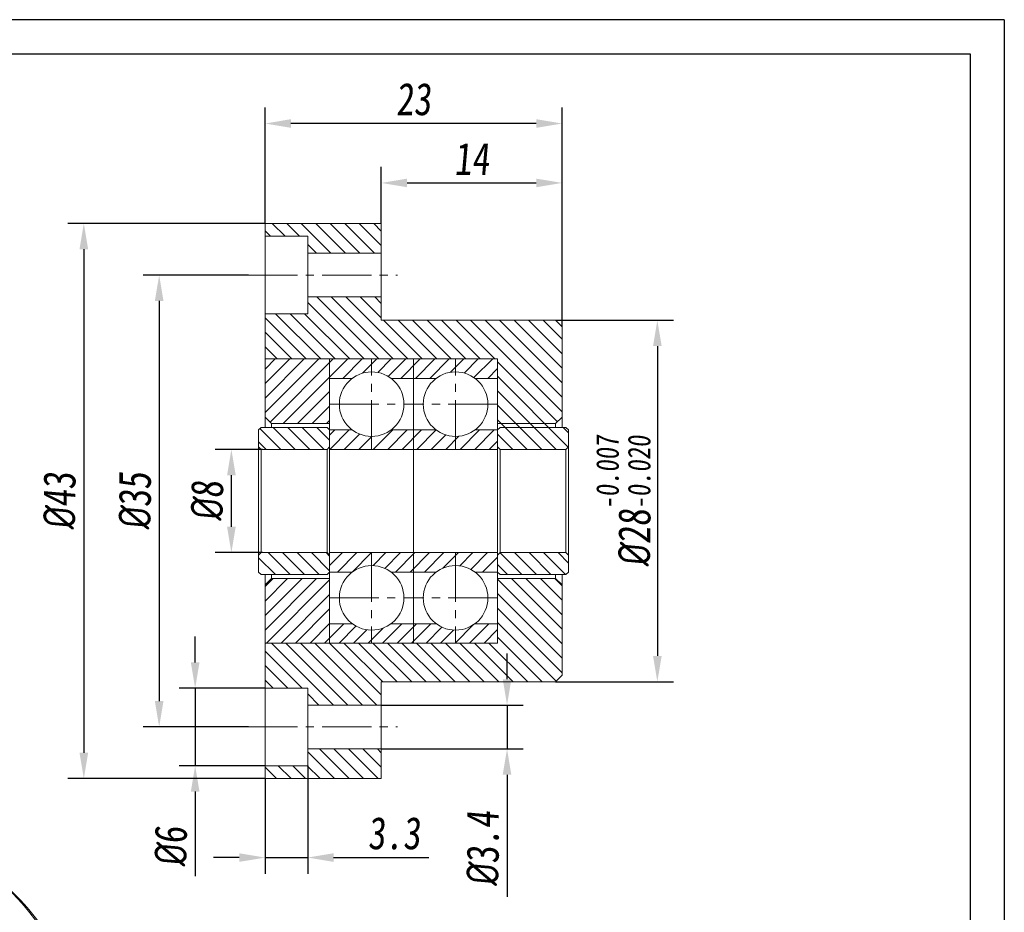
# Model space of a CAD drawing. Header units: millimetres. Extents: x 1066 to 1215, y 183 to 288.
# Tile 3 of 3: x 1139 to 1215, y 219 to 288. Entities that reach past the tile are written whole.
import ezdxf

# ---------------------------------------------------------------- set-up
doc = ezdxf.new("R2010")
doc.units = ezdxf.units.MM
doc.linetypes.add('CENTER2', pattern=[28.575, 19.05, -3.175, 3.175, -3.175])
doc.layers.get('0').update_dxf_attribs({"lineweight": 20})
for name, color, linetype, lineweight in [('中心线', 5, 'CENTER2', 13), ('外框', 7, 'Continuous', 25), ('标注', 1, 'Continuous', 13)]:
    doc.layers.add(name, color=color, linetype=linetype, lineweight=lineweight)
doc.styles.get("Standard").update_dxf_attribs({"font": 'SimSun.ttf', "width": 0.8, "oblique": 5})
doc.dimstyles.new('ISO-25', dxfattribs={"dimtxt": 2.5, "dimasz": 2, "dimexe": 1.25, "dimexo": 0, "dimtad": 1, "dimzin": 9, "dimdsep": 46, "dimtxsty": 'Standard', "dimcen": 2.5, "dimadec": 0, "dimazin": 2, "dimtfac": 1, "dimtix": 1, "dimtmove": 0, "dimatfit": 0, "dimfxl": 0, "dimarcsym": 0})

# ---------------------------------------------------------------- blocks, each defined once
blk = doc.blocks.new('Y')
at = {"lineweight": 30}
for points in [[(-3857.44, 2213.99), (-4154.44, 2213.99), (-4154.44, 2003.97)], [(-4136.76, 2009.27), (-4136.76, 2208.69), (-3862.74, 2208.69)]]:
    blk.add_lwpolyline(points, dxfattribs=at)
blk = doc.blocks.new('W')
at = {"lineweight": 30}
for p, q in [((-3857.44, 2213.99), (-3857.44, 2003.97)), ((-3857.44, 2213.99), (-3857.44, 2003.97)), ((-3862.74, 2208.69), (-3862.74, 2009.27))]:
    blk.add_line(p, q, dxfattribs=at)
blk.add_blockref('Y', (0, 0))
blk = doc.blocks.new('*D8')
at = {"layer": 'Defpoints', "color": 0, "transparency": 16777216}
for p in [(1156.291, 267.97), (1149.387, 232.97), (1156.291, 232.97)]:
    blk.add_point(p, dxfattribs=at)
at = {"layer": '标注', "color": 0, "lineweight": -2, "transparency": 16777216}
for p, q in [((1156.291, 267.97), (1148.137, 267.97)), ((1149.387, 265.97), (1149.387, 234.97)), ((1156.291, 232.97), (1148.137, 232.97))]:
    blk.add_line(p, q, dxfattribs=at)
at = {"layer": '标注', "color": 0, "transparency": 16777216}
for points in [[(1149.053, 265.97), (1149.72, 265.97), (1149.387, 267.97)], [(1149.053, 234.97), (1149.72, 234.97), (1149.387, 232.97)]]:
    blk.add_solid(points, dxfattribs=at)
at = {"layer": '标注', "color": 0, "transparency": 16777216, "insert": (1147.512, 250.47), "char_height": 2.5, "attachment_point": 5, "rotation": 90}
blk.add_mtext('{\\fISOCPEUR|b0|i0|c0|p34;%%C}35', dxfattribs=at)
blk = doc.blocks.new('*D9')
at = {"layer": 'Defpoints', "color": 0, "transparency": 16777216}
for p in [(1157.586, 271.97), (1143.551, 228.97), (1157.586, 228.97)]:
    blk.add_point(p, dxfattribs=at)
at = {"layer": '标注', "color": 0, "lineweight": -2, "transparency": 16777216}
for p, q in [((1157.586, 271.97), (1142.301, 271.97)), ((1143.551, 269.97), (1143.551, 230.97)), ((1157.586, 228.97), (1142.301, 228.97))]:
    blk.add_line(p, q, dxfattribs=at)
at = {"layer": '标注', "color": 0, "transparency": 16777216}
for points in [[(1143.218, 269.97), (1143.885, 269.97), (1143.551, 271.97)], [(1143.218, 230.97), (1143.885, 230.97), (1143.551, 228.97)]]:
    blk.add_solid(points, dxfattribs=at)
at = {"layer": '标注', "color": 0, "transparency": 16777216, "insert": (1141.676, 250.47), "char_height": 2.5, "attachment_point": 5, "rotation": 90}
blk.add_mtext('{\\fISOCPEUR|b0|i0|c0|p34;%%C}43', dxfattribs=at)
blk = doc.blocks.new('*D10')
at = {"layer": 'Defpoints', "color": 0, "transparency": 16777216}
for p in [(1180.086, 264.47), (1180.086, 236.47), (1187.96, 236.47)]:
    blk.add_point(p, dxfattribs=at)
at = {"layer": '标注', "color": 0, "lineweight": -2, "transparency": 16777216}
for p, q in [((1180.086, 264.47), (1189.21, 264.47)), ((1187.96, 262.47), (1187.96, 238.47)), ((1180.086, 236.47), (1189.21, 236.47))]:
    blk.add_line(p, q, dxfattribs=at)
at = {"layer": '标注', "color": 0, "transparency": 16777216}
for points in [[(1187.627, 262.47), (1188.294, 262.47), (1187.96, 264.47)], [(1187.627, 238.47), (1188.294, 238.47), (1187.96, 236.47)]]:
    blk.add_solid(points, dxfattribs=at)
at = {"layer": '标注', "color": 0, "transparency": 16777216, "insert": (1185.342, 250.47), "char_height": 2.5, "attachment_point": 5, "rotation": 90}
blk.add_mtext('{\\fISOCPEUR|b0|i0|c0|p34;%%C}28{\\H0.7x;\\S-0.007^ -0.020;}', dxfattribs=at)
blk = doc.blocks.new('*D11')
at = {"layer": 'Defpoints', "color": 0, "transparency": 16777216}
for p in [(1166.586, 234.67), (1176.322, 234.67), (1166.586, 231.27)]:
    blk.add_point(p, dxfattribs=at)
at = {"layer": '标注', "color": 0, "lineweight": -2, "transparency": 16777216}
for p, q in [((1176.322, 236.67), (1176.322, 238.67)), ((1166.586, 234.67), (1177.572, 234.67)), ((1176.322, 234.67), (1176.322, 231.27)), ((1166.586, 231.27), (1177.572, 231.27)), ((1176.322, 229.27), (1176.322, 219.822))]:
    blk.add_line(p, q, dxfattribs=at)
at = {"layer": '标注', "color": 0, "transparency": 16777216}
for points in [[(1175.988, 236.67), (1176.655, 236.67), (1176.322, 234.67)], [(1175.988, 229.27), (1176.655, 229.27), (1176.322, 231.27)]]:
    blk.add_solid(points, dxfattribs=at)
at = {"layer": '标注', "color": 0, "transparency": 16777216, "insert": (1174.447, 223.546), "char_height": 2.5, "attachment_point": 5, "rotation": 90}
blk.add_mtext('{\\fISOCPEUR|b0|i0|c0|p34;%%C}3.4', dxfattribs=at)
blk = doc.blocks.new('*D12')
at = {"layer": 'Defpoints', "color": 0, "transparency": 16777216}
for p in [(1160.886, 229.97), (1157.586, 228.97), (1160.886, 222.856)]:
    blk.add_point(p, dxfattribs=at)
at = {"layer": '标注', "color": 0, "lineweight": -2, "transparency": 16777216}
for p, q in [((1160.886, 229.97), (1160.886, 221.606)), ((1157.586, 228.97), (1157.586, 221.606)), ((1155.586, 222.856), (1153.586, 222.856)), ((1157.586, 222.856), (1160.886, 222.856)), ((1162.886, 222.856), (1170.271, 222.856))]:
    blk.add_line(p, q, dxfattribs=at)
at = {"layer": '标注', "color": 0, "transparency": 16777216}
for points in [[(1155.586, 223.19), (1155.586, 222.523), (1157.586, 222.856)], [(1162.886, 223.19), (1162.886, 222.523), (1160.886, 222.856)]]:
    blk.add_solid(points, dxfattribs=at)
at = {"layer": '标注', "color": 0, "transparency": 16777216, "insert": (1167.578, 224.731), "char_height": 2.5, "attachment_point": 5}
blk.add_mtext('3.3', dxfattribs=at)
blk = doc.blocks.new('*D13')
at = {"layer": 'Defpoints', "color": 0, "transparency": 16777216}
for p in [(1157.586, 235.97), (1152.172, 229.97), (1157.586, 229.97)]:
    blk.add_point(p, dxfattribs=at)
at = {"layer": '标注', "color": 0, "lineweight": -2, "transparency": 16777216}
for p, q in [((1152.172, 237.97), (1152.172, 239.97)), ((1157.586, 235.97), (1150.922, 235.97)), ((1152.172, 235.97), (1152.172, 229.97)), ((1157.586, 229.97), (1150.922, 229.97)), ((1152.172, 227.97), (1152.172, 221.422))]:
    blk.add_line(p, q, dxfattribs=at)
at = {"layer": '标注', "color": 0, "transparency": 16777216}
for points in [[(1151.838, 237.97), (1152.505, 237.97), (1152.172, 235.97)], [(1151.838, 227.97), (1152.505, 227.97), (1152.172, 229.97)]]:
    blk.add_solid(points, dxfattribs=at)
at = {"layer": '标注', "color": 0, "transparency": 16777216, "insert": (1150.297, 223.696), "char_height": 2.5, "attachment_point": 5, "rotation": 90}
blk.add_mtext('{\\fISOCPEUR|b0|i0|c0|p34;%%C}6', dxfattribs=at)
blk = doc.blocks.new('*D14')
at = {"layer": 'Defpoints', "color": 0, "transparency": 16777216}
for p in [(1157.586, 279.704), (1157.586, 271.97), (1180.586, 263.97)]:
    blk.add_point(p, dxfattribs=at)
at = {"layer": '标注', "color": 0, "lineweight": -2, "transparency": 16777216}
for p, q in [((1157.586, 271.97), (1157.586, 280.954)), ((1180.586, 263.97), (1180.586, 280.954)), ((1178.586, 279.704), (1159.586, 279.704))]:
    blk.add_line(p, q, dxfattribs=at)
at = {"layer": '标注', "color": 0, "transparency": 16777216}
for points in [[(1159.586, 280.038), (1159.586, 279.371), (1157.586, 279.704)], [(1178.586, 280.038), (1178.586, 279.371), (1180.586, 279.704)]]:
    blk.add_solid(points, dxfattribs=at)
at = {"layer": '标注', "color": 0, "transparency": 16777216, "insert": (1169.086, 281.579), "char_height": 2.5, "attachment_point": 5}
blk.add_mtext('23', dxfattribs=at)
blk = doc.blocks.new('*D15')
at = {"layer": 'Defpoints', "color": 0, "transparency": 16777216}
for p in [(1180.586, 275.103), (1166.586, 271.97), (1180.586, 263.97)]:
    blk.add_point(p, dxfattribs=at)
at = {"layer": '标注', "color": 0, "lineweight": -2, "transparency": 16777216}
for p, q in [((1166.586, 271.97), (1166.586, 276.353)), ((1180.586, 263.97), (1180.586, 276.353)), ((1168.586, 275.103), (1178.586, 275.103))]:
    blk.add_line(p, q, dxfattribs=at)
at = {"layer": '标注', "color": 0, "transparency": 16777216}
for points in [[(1168.586, 275.436), (1168.586, 274.769), (1166.586, 275.103)], [(1178.586, 275.436), (1178.586, 274.769), (1180.586, 275.103)]]:
    blk.add_solid(points, dxfattribs=at)
at = {"layer": '标注', "color": 0, "transparency": 16777216, "insert": (1173.586, 276.978), "char_height": 2.5, "attachment_point": 5}
blk.add_mtext('14', dxfattribs=at)
blk = doc.blocks.new('U8II')
at = {"color": 7, "linetype": 'Continuous', "lineweight": 15}
for p, q in [((1023.58, 222.112), (1017.216, 218.439)), ((1024.582, 222.592), (1018.219, 218.918)), ((1024.582, 222.592), (1044.076, 211.339)), ((1036.876, 221.128), (1031.997, 218.312)), ((1044.23, 220.23), (1043.877, 220.434)), ((1018.219, 218.918), (1037.712, 207.665)), ((1016.298, 195.299), (1016.298, 217.809)), ((1044.076, 211.339), (1037.712, 207.665)), ((1045.997, 208.012), (1039.633, 204.338)), ((1045.997, 208.012), (1045.997, 185.502)), ((1026.406, 205.5), (1024.903, 204.633)), ((1039.633, 204.338), (1039.633, 181.828)), ((1053.775, 203.288), (1053.775, 203.696)), ((1023.723, 202.023), (1023.723, 201.86)), ((1045.997, 194.062), (1050.875, 196.878)), ((1030.603, 194.76), (1032.105, 195.627)), ((1027.611, 195.124), (1027.753, 195.042)), ((1037.712, 180.719), (1018.219, 191.972)), ((1045.997, 185.502), (1039.633, 181.828)), ((1038.714, 181.198), (1045.078, 184.872))]:
    blk.add_line(p, q, dxfattribs=at)
at = {"color": 7, "linetype": 'Continuous', "lineweight": 15, "flags": 128}
for points in [[(1050.875, 196.878), (1050.987, 196.945), (1051.413, 197.241), (1051.809, 197.586), (1052.172, 197.977), (1052.501, 198.414), (1052.794, 198.894), (1053.051, 199.416), (1053.27, 199.977), (1053.451, 200.576), (1053.592, 201.208), (1053.693, 201.873), (1053.754, 202.568), (1053.775, 203.288), (1053.754, 204.032), (1053.693, 204.797), (1053.592, 205.579), (1053.451, 206.375), (1053.27, 207.182), (1053.051, 207.996), (1052.794, 208.814), (1052.501, 209.633), (1052.172, 210.45), (1051.809, 211.261), (1051.413, 212.062), (1050.987, 212.851), (1050.531, 213.624), (1050.047, 214.378), (1049.539, 215.109), (1049.007, 215.816), (1048.454, 216.495), (1047.882, 217.143), (1047.294, 217.758), (1046.692, 218.336), (1046.078, 218.876), (1045.455, 219.376), (1044.826, 219.833), (1044.192, 220.246), (1043.558, 220.612), (1042.925, 220.931), (1042.295, 221.2), (1041.672, 221.42), (1041.059, 221.588), (1040.456, 221.705), (1039.868, 221.77), (1039.296, 221.782), (1038.743, 221.741), (1038.212, 221.649), (1037.703, 221.504), (1037.22, 221.308), (1036.876, 221.128)], [(1021.337, 213.749), (1021.316, 214.102), (1021.254, 214.472), (1021.153, 214.852), (1021.014, 215.234), (1020.84, 215.61), (1020.635, 215.975), (1020.402, 216.32), (1020.145, 216.639), (1019.871, 216.925), (1019.584, 217.174), (1019.289, 217.379), (1018.994, 217.538), (1018.702, 217.647), (1018.421, 217.704), (1018.155, 217.708), (1017.909, 217.658), (1017.689, 217.557), (1017.499, 217.405), (1017.342, 217.205), (1017.222, 216.963), (1017.14, 216.681), (1017.099, 216.367), (1017.099, 216.025), (1017.14, 215.663), (1017.222, 215.287), (1017.342, 214.905), (1017.499, 214.525), (1017.689, 214.153), (1017.909, 213.798), (1018.155, 213.465), (1018.421, 213.161), (1018.702, 212.893), (1018.994, 212.666), (1019.289, 212.483), (1019.584, 212.349), (1019.871, 212.266), (1020.145, 212.235), (1020.402, 212.258), (1020.635, 212.334), (1020.84, 212.461), (1021.014, 212.637), (1021.153, 212.859), (1021.254, 213.122), (1021.316, 213.42), (1021.337, 213.749)], [(1035.743, 195.328), (1035.723, 195.988), (1035.662, 196.668), (1035.562, 197.364), (1035.421, 198.073), (1035.242, 198.791), (1035.025, 199.515), (1034.771, 200.24), (1034.481, 200.963), (1034.157, 201.68), (1033.802, 202.387), (1033.415, 203.081), (1033.001, 203.757), (1032.56, 204.414), (1032.095, 205.046), (1031.609, 205.651), (1031.103, 206.226), (1030.582, 206.767), (1030.046, 207.272), (1029.5, 207.738), (1028.946, 208.163), (1028.386, 208.544), (1027.825, 208.88), (1027.264, 209.169), (1026.707, 209.409), (1026.156, 209.599), (1025.615, 209.737), (1025.086, 209.825), (1024.572, 209.86), (1024.076, 209.842), (1023.6, 209.773), (1023.147, 209.651), (1022.719, 209.478), (1022.318, 209.255), (1021.947, 208.983), (1021.607, 208.663), (1021.301, 208.297), (1021.029, 207.886), (1020.793, 207.434), (1020.594, 206.942), (1020.434, 206.412), (1020.314, 205.849), (1020.233, 205.254), (1020.192, 204.63), (1020.192, 203.982), (1020.233, 203.311), (1020.314, 202.623), (1020.434, 201.92), (1020.594, 201.206), (1020.793, 200.485), (1021.029, 199.76), (1021.301, 199.035), (1021.607, 198.315), (1021.947, 197.603), (1022.318, 196.902), (1022.719, 196.216), (1023.147, 195.549), (1023.6, 194.904), (1024.076, 194.285), (1024.572, 193.695), (1025.086, 193.137), (1025.615, 192.613), (1026.156, 192.127), (1026.707, 191.681), (1027.264, 191.278), (1027.825, 190.919), (1028.386, 190.607), (1028.946, 190.342), (1029.5, 190.127), (1030.046, 189.963), (1030.582, 189.85), (1031.103, 189.788), (1031.609, 189.78), (1032.095, 189.823), (1032.56, 189.919), (1033.001, 190.066), (1033.415, 190.264), (1033.802, 190.512), (1034.157, 190.808), (1034.481, 191.152), (1034.771, 191.54), (1035.025, 191.972), (1035.242, 192.445), (1035.421, 192.956), (1035.562, 193.502), (1035.662, 194.082), (1035.723, 194.692), (1035.743, 195.328)], [(1035.743, 195.328), (1035.723, 195.988), (1035.662, 196.668), (1035.562, 197.364), (1035.421, 198.073), (1035.242, 198.791), (1035.025, 199.515), (1034.771, 200.24), (1034.481, 200.963), (1034.157, 201.68), (1033.802, 202.387), (1033.415, 203.081), (1033.001, 203.757), (1032.56, 204.414), (1032.095, 205.046), (1031.609, 205.651), (1031.103, 206.226), (1030.582, 206.767), (1030.046, 207.272), (1029.5, 207.738), (1028.946, 208.163), (1028.386, 208.544), (1027.825, 208.88), (1027.264, 209.169), (1026.707, 209.409), (1026.156, 209.599), (1025.615, 209.737), (1025.086, 209.825), (1024.572, 209.86), (1024.076, 209.842), (1023.6, 209.773), (1023.147, 209.651), (1022.719, 209.478), (1022.318, 209.255), (1021.947, 208.983), (1021.607, 208.663), (1021.301, 208.297), (1021.029, 207.886), (1020.793, 207.434), (1020.594, 206.942), (1020.434, 206.412), (1020.314, 205.849), (1020.233, 205.254), (1020.192, 204.63), (1020.192, 203.982), (1020.233, 203.311), (1020.314, 202.623), (1020.434, 201.92), (1020.594, 201.206), (1020.793, 200.485), (1021.029, 199.76), (1021.301, 199.035), (1021.607, 198.315), (1021.947, 197.603), (1022.318, 196.902), (1022.719, 196.216), (1023.147, 195.549), (1023.6, 194.904), (1024.076, 194.285), (1024.572, 193.695), (1025.086, 193.137), (1025.615, 192.613), (1026.156, 192.127), (1026.707, 191.681), (1027.264, 191.278), (1027.825, 190.919), (1028.386, 190.607), (1028.946, 190.342), (1029.5, 190.127), (1030.046, 189.963), (1030.582, 189.85), (1031.103, 189.788), (1031.609, 189.78), (1032.095, 189.823), (1032.56, 189.919), (1033.001, 190.066), (1033.415, 190.264), (1033.802, 190.512), (1034.157, 190.808), (1034.481, 191.152), (1034.771, 191.54), (1035.025, 191.972), (1035.242, 192.445), (1035.421, 192.956), (1035.562, 193.502), (1035.662, 194.082), (1035.723, 194.692), (1035.743, 195.328)], [(1038.837, 203.647), (1038.816, 204), (1038.754, 204.369), (1038.653, 204.749), (1038.514, 205.131), (1038.34, 205.508), (1038.135, 205.872), (1037.902, 206.217), (1037.645, 206.536), (1037.371, 206.823), (1037.084, 207.071), (1036.789, 207.277), (1036.494, 207.436), (1036.202, 207.545), (1035.921, 207.601), (1035.655, 207.605), (1035.409, 207.556), (1035.189, 207.454), (1034.999, 207.302), (1034.842, 207.103), (1034.722, 206.86), (1034.64, 206.579), (1034.599, 206.264), (1034.599, 205.922), (1034.64, 205.56), (1034.722, 205.184), (1034.842, 204.803), (1034.999, 204.422), (1035.189, 204.051), (1035.409, 203.695), (1035.655, 203.362), (1035.921, 203.059), (1036.202, 202.791), (1036.494, 202.563), (1036.789, 202.381), (1037.084, 202.246), (1037.371, 202.163), (1037.645, 202.133), (1037.902, 202.156), (1038.135, 202.232), (1038.34, 202.359), (1038.514, 202.535), (1038.653, 202.756), (1038.754, 203.019), (1038.816, 203.318), (1038.837, 203.647)], [(1032.561, 197.165), (1032.541, 196.68), (1032.481, 196.222), (1032.381, 195.796), (1032.242, 195.405), (1032.065, 195.053), (1031.853, 194.743), (1031.606, 194.477), (1031.328, 194.259), (1031.019, 194.089), (1030.684, 193.97), (1030.325, 193.902), (1029.946, 193.886), (1029.549, 193.922), (1029.138, 194.01), (1028.716, 194.149), (1028.288, 194.338), (1027.858, 194.575), (1027.428, 194.858), (1027.003, 195.184), (1026.586, 195.552), (1026.182, 195.957), (1025.793, 196.396), (1025.423, 196.865), (1025.076, 197.359), (1024.754, 197.876), (1024.46, 198.409), (1024.197, 198.955), (1023.967, 199.509), (1023.772, 200.065), (1023.614, 200.619), (1023.495, 201.166), (1023.415, 201.702), (1023.374, 202.22), (1023.374, 202.718), (1023.415, 203.19), (1023.495, 203.632), (1023.614, 204.041), (1023.772, 204.413), (1023.967, 204.744), (1024.197, 205.033), (1024.46, 205.275), (1024.754, 205.469), (1025.076, 205.614), (1025.423, 205.708), (1025.793, 205.75), (1026.182, 205.74), (1026.586, 205.678), (1027.003, 205.564), (1027.428, 205.4), (1027.858, 205.187), (1028.288, 204.926), (1028.716, 204.621), (1029.138, 204.274), (1029.549, 203.887), (1029.946, 203.465), (1030.325, 203.011), (1030.684, 202.528), (1031.019, 202.022), (1031.328, 201.496), (1031.606, 200.956), (1031.853, 200.406), (1032.065, 199.85), (1032.242, 199.294), (1032.381, 198.743), (1032.481, 198.201), (1032.541, 197.674), (1032.561, 197.165)], [(1023.723, 202.023), (1023.743, 202.475), (1023.803, 202.899), (1023.902, 203.291), (1024.039, 203.648), (1024.213, 203.965), (1024.423, 204.24), (1024.666, 204.47), (1024.939, 204.653), (1025.24, 204.786), (1025.566, 204.868), (1025.914, 204.899), (1026.281, 204.879), (1026.662, 204.807), (1027.053, 204.684), (1027.452, 204.511), (1027.854, 204.291), (1028.254, 204.025), (1028.65, 203.716), (1029.037, 203.367), (1029.411, 202.982), (1029.768, 202.563), (1030.106, 202.117), (1030.42, 201.646), (1030.708, 201.156), (1030.966, 200.652), (1031.192, 200.138), (1031.385, 199.619), (1031.541, 199.102), (1031.659, 198.59), (1031.739, 198.089), (1031.779, 197.604), (1031.779, 197.14), (1031.739, 196.702), (1031.659, 196.293), (1031.541, 195.918), (1031.385, 195.58), (1031.192, 195.284), (1030.966, 195.031), (1030.708, 194.825), (1030.42, 194.667), (1030.106, 194.559), (1029.768, 194.502), (1029.411, 194.497), (1029.037, 194.543), (1028.65, 194.641), (1028.254, 194.789), (1027.854, 194.985), (1027.753, 195.042)], [(1023.723, 201.86), (1023.743, 201.386), (1023.805, 200.893), (1023.907, 200.387), (1024.048, 199.873), (1024.227, 199.356), (1024.442, 198.842), (1024.691, 198.336), (1024.97, 197.844), (1025.277, 197.37), (1025.61, 196.92), (1025.963, 196.499), (1026.334, 196.11), (1026.718, 195.759), (1027.112, 195.449), (1027.512, 195.183), (1027.912, 194.964), (1028.309, 194.794), (1028.699, 194.675), (1029.077, 194.609), (1029.44, 194.595), (1029.783, 194.635), (1030.103, 194.728), (1030.397, 194.872), (1030.661, 195.067), (1030.893, 195.31), (1031.09, 195.598), (1031.251, 195.929), (1031.373, 196.3), (1031.455, 196.705), (1031.496, 197.141), (1031.496, 197.603), (1031.455, 198.087), (1031.373, 198.587), (1031.251, 199.098), (1031.09, 199.614), (1030.893, 200.13), (1030.661, 200.641), (1030.397, 201.141), (1030.103, 201.625), (1029.783, 202.087), (1029.44, 202.523), (1029.077, 202.929), (1028.699, 203.299), (1028.309, 203.63), (1027.912, 203.919), (1027.512, 204.162), (1027.112, 204.357), (1026.718, 204.501), (1026.334, 204.594), (1025.963, 204.634), (1025.61, 204.62), (1025.277, 204.554), (1024.97, 204.435), (1024.691, 204.266), (1024.442, 204.046), (1024.227, 203.78), (1024.048, 203.47), (1023.907, 203.119), (1023.805, 202.731), (1023.743, 202.309), (1023.723, 201.86)], [(1024.642, 201.329), (1024.662, 201.715), (1024.722, 202.074), (1024.821, 202.398), (1024.958, 202.686), (1025.13, 202.931), (1025.337, 203.132), (1025.574, 203.285), (1025.838, 203.389), (1026.127, 203.442), (1026.435, 203.443), (1026.76, 203.392), (1027.096, 203.29), (1027.439, 203.138), (1027.784, 202.938), (1028.127, 202.694), (1028.464, 202.408), (1028.788, 202.084), (1029.097, 201.727), (1029.385, 201.342), (1029.65, 200.932), (1029.887, 200.506), (1030.093, 200.067), (1030.266, 199.621), (1030.402, 199.176), (1030.502, 198.737), (1030.562, 198.31), (1030.582, 197.9), (1030.562, 197.513), (1030.502, 197.155), (1030.402, 196.83), (1030.266, 196.543), (1030.093, 196.298), (1029.887, 196.097), (1029.65, 195.943), (1029.385, 195.84), (1029.097, 195.787), (1028.788, 195.786), (1028.464, 195.837), (1028.127, 195.939), (1027.784, 196.091), (1027.439, 196.29), (1027.096, 196.535), (1026.76, 196.821), (1026.435, 197.145), (1026.127, 197.502), (1025.838, 197.887), (1025.574, 198.296), (1025.337, 198.723), (1025.13, 199.162), (1024.958, 199.607), (1024.821, 200.053), (1024.722, 200.492), (1024.662, 200.919), (1024.642, 201.329)], [(1024.925, 201.329), (1024.945, 200.923), (1025.007, 200.5), (1025.109, 200.065), (1025.249, 199.624), (1025.425, 199.184), (1025.636, 198.752), (1025.878, 198.334), (1026.146, 197.936), (1026.439, 197.563), (1026.75, 197.221), (1027.076, 196.916), (1027.412, 196.651), (1027.753, 196.43), (1028.094, 196.257), (1028.43, 196.134), (1028.756, 196.063), (1029.068, 196.045), (1029.36, 196.081), (1029.629, 196.169), (1029.87, 196.308), (1030.081, 196.497), (1030.258, 196.732), (1030.398, 197.011), (1030.499, 197.329), (1030.561, 197.681), (1030.581, 197.983)], [(1021.337, 193.541), (1021.316, 193.894), (1021.254, 194.264), (1021.153, 194.643), (1021.014, 195.025), (1020.84, 195.402), (1020.635, 195.767), (1020.402, 196.112), (1020.145, 196.431), (1019.871, 196.717), (1019.584, 196.965), (1019.289, 197.171), (1018.994, 197.33), (1018.702, 197.439), (1018.421, 197.496), (1018.155, 197.499), (1017.909, 197.45), (1017.689, 197.348), (1017.499, 197.196), (1017.342, 196.997), (1017.222, 196.754), (1017.14, 196.473), (1017.099, 196.158), (1017.099, 195.816), (1017.14, 195.454), (1017.222, 195.079), (1017.342, 194.697), (1017.499, 194.317), (1017.689, 193.945), (1017.909, 193.589), (1018.155, 193.257), (1018.421, 192.953), (1018.702, 192.685), (1018.994, 192.457), (1019.289, 192.275), (1019.584, 192.141), (1019.871, 192.057), (1020.145, 192.027), (1020.402, 192.05), (1020.635, 192.126), (1020.84, 192.253), (1021.014, 192.429), (1021.153, 192.651), (1021.254, 192.913), (1021.316, 193.212), (1021.337, 193.541)], [(1038.837, 183.438), (1038.816, 183.791), (1038.754, 184.161), (1038.653, 184.541), (1038.514, 184.923), (1038.34, 185.3), (1038.135, 185.664), (1037.902, 186.009), (1037.645, 186.328), (1037.371, 186.614), (1037.084, 186.863), (1036.789, 187.068), (1036.494, 187.227), (1036.202, 187.336), (1035.921, 187.393), (1035.655, 187.397), (1035.409, 187.347), (1035.189, 187.246), (1034.999, 187.094), (1034.842, 186.894), (1034.722, 186.652), (1034.64, 186.37), (1034.599, 186.056), (1034.599, 185.714), (1034.64, 185.352), (1034.722, 184.976), (1034.842, 184.594), (1034.999, 184.214), (1035.189, 183.842), (1035.409, 183.487), (1035.655, 183.154), (1035.921, 182.851), (1036.202, 182.583), (1036.494, 182.355), (1036.789, 182.172), (1037.084, 182.038), (1037.371, 181.955), (1037.645, 181.925), (1037.902, 181.947), (1038.135, 182.023), (1038.34, 182.15), (1038.514, 182.326), (1038.653, 182.548), (1038.754, 182.811), (1038.816, 183.109), (1038.837, 183.438)]]:
    blk.add_lwpolyline(points, dxfattribs=at)
at = {"color": 7, "linetype": 'Continuous', "lineweight": 15}
for centre, radius, start, end in [((1027.188, 215.86), 7.219, 111.15522, 119.98343), ((1033.101, 202.783), 20.694, 2.52872, 57.46591), ((1020.816, 212.202), 7.201, 111.14723, 128.86352), ((1024.129, 217.81), 4.719, 186.44464, 233.54999), ((1023.233, 217.294), 2.927, 204.72596, 215.26866), ((1012.881, 191.111), 37.179, 27.03911, 32.96089), ((1041.629, 207.708), 4.719, 186.44464, 233.54999), ((1006.517, 187.437), 37.179, 27.03911, 32.96089), ((1040.733, 207.191), 2.927, 204.72596, 215.26866), ((1026.629, 203.014), 2.513, 52.85195, 149.92322), ((1026.644, 201.605), 1.741, 53.3224, 189.1224), ((1035.117, 203.947), 6.65, 195.51593, 224.47869), ((1035.506, 204.172), 7.051, 196.99317, 223.00145), ((1035.35, 204.082), 6.755, 198.91335, 221.08127), ((1030.064, 197.063), 2.514, 270.07352, 7.14056), ((1024.129, 197.602), 4.719, 186.44464, 233.54999), ((1023.233, 197.085), 2.927, 204.72596, 215.26866), ((1049.413, 212.2), 37.179, 207.03911, 212.96089), ((1041.629, 187.499), 4.719, 186.44464, 233.54999), ((1040.733, 186.983), 2.927, 204.72596, 215.26866), ((1041.472, 191.117), 7.212, 300.00689, 308.85976), ((1035.114, 187.435), 7.201, 291.14723, 308.86352)]:
    blk.add_arc(centre, radius, start, end, dxfattribs=at)
blk = doc.blocks.new('*D17')
at = {"layer": 'Defpoints', "color": 0, "transparency": 16777216}
for p in [(1154.979, 254.47), (1157.385, 254.47), (1157.385, 246.47)]:
    blk.add_point(p, dxfattribs=at)
at = {"layer": '标注', "color": 0, "lineweight": -2, "transparency": 16777216}
for p, q in [((1157.385, 254.47), (1153.729, 254.47)), ((1154.979, 248.47), (1154.979, 252.47)), ((1157.385, 246.47), (1153.729, 246.47))]:
    blk.add_line(p, q, dxfattribs=at)
at = {"layer": '标注', "color": 0, "transparency": 16777216}
for points in [[(1154.646, 252.47), (1155.312, 252.47), (1154.979, 254.47)], [(1154.646, 248.47), (1155.312, 248.47), (1154.979, 246.47)]]:
    blk.add_solid(points, dxfattribs=at)
at = {"layer": '标注', "color": 0, "transparency": 16777216, "insert": (1153.104, 250.47), "char_height": 2.5, "attachment_point": 5, "rotation": 90}
blk.add_mtext('{\\fISOCPEUR|b0|i0|c0|p34;%%C}8', dxfattribs=at)

msp = doc.modelspace()

# ---------------------------------------------------------------- hatches: boundary and pattern name
h = msp.add_hatch()
h.set_pattern_fill('ANSI31', color=2, scale=0.25, angle=90)
h.paths.add_polyline_path([(1180.586, 263.97), (1180.086, 264.47), (1166.586, 264.47), (1166.586, 266.27), (1160.886, 266.27), (1160.886, 264.97), (1157.586, 264.97), (1157.586, 261.47), (1175.586, 261.47), (1175.586, 256.47), (1180.086, 256.47), (1180.586, 256.97)])
h.paths.add_polyline_path([(1166.586, 271.97), (1157.586, 271.97), (1157.586, 270.97), (1160.886, 270.97), (1160.886, 269.67), (1166.586, 269.67)])
h.paths.add_polyline_path([(1180.586, 243.97), (1180.086, 244.47), (1175.586, 244.47), (1175.586, 239.47), (1157.586, 239.47), (1157.586, 235.97), (1160.886, 235.97), (1160.886, 234.67), (1166.586, 234.67), (1166.586, 236.47), (1180.086, 236.47), (1180.586, 236.97)])
h.paths.add_polyline_path([(1166.586, 231.27), (1160.886, 231.27), (1160.886, 229.97), (1157.586, 229.97), (1157.586, 228.97), (1166.586, 228.97)])
h.paths.add_polyline_path([(1162.586, 255.97), (1162.386, 256.17), (1157.286, 256.17), (1157.086, 255.97), (1157.086, 254.67), (1157.286, 254.47), (1162.386, 254.47), (1162.586, 254.67)])
h.paths.add_polyline_path([(1181.086, 255.97), (1180.886, 256.17), (1180.086, 256.17), (1180.086, 256.47), (1175.586, 256.47), (1175.586, 254.67), (1175.786, 254.47), (1180.886, 254.47), (1181.086, 254.67)])
h.paths.add_polyline_path([(1181.086, 246.27), (1180.886, 246.47), (1175.786, 246.47), (1175.586, 246.27), (1175.586, 244.97), (1175.786, 244.77), (1180.886, 244.77), (1181.086, 244.97)])
h.paths.add_polyline_path([(1162.586, 246.27), (1162.386, 246.47), (1157.286, 246.47), (1157.086, 246.27), (1157.086, 244.97), (1157.286, 244.77), (1162.386, 244.77), (1162.586, 244.97)])
h = msp.add_hatch()
h.set_pattern_fill('ANSI31', color=2, scale=0.25)
h.paths.add_polyline_path([(1162.586, 261.47), (1157.586, 261.47), (1157.586, 256.97), (1158.086, 256.47), (1162.586, 256.47)])
h.paths.add_polyline_path([(1165.836, 261.47), (1162.586, 261.47), (1162.586, 259.97), (1164.336, 259.97, -0.162278), (1165.836, 260.47)])
h.paths.add_polyline_path([(1169.086, 261.47), (1165.836, 261.47), (1165.836, 260.47, -0.162278), (1167.336, 259.97), (1169.086, 259.97)])
h.paths.add_polyline_path([(1172.336, 261.47), (1169.086, 261.47), (1169.086, 259.97), (1170.836, 259.97, -0.162278), (1172.336, 260.47)])
h.paths.add_polyline_path([(1175.586, 261.47), (1172.336, 261.47), (1172.336, 260.47, -0.162278), (1173.836, 259.97), (1175.586, 259.97)])
h.paths.add_polyline_path([(1175.586, 255.97), (1173.836, 255.97, -0.162278), (1172.336, 255.47), (1172.336, 254.47), (1175.586, 254.47)])
h.paths.add_polyline_path([(1172.336, 255.47, -0.162278), (1170.836, 255.97), (1169.086, 255.97), (1169.086, 254.47), (1172.336, 254.47)])
h.paths.add_polyline_path([(1169.086, 255.97), (1167.336, 255.97, -0.162278), (1165.836, 255.47), (1165.836, 254.47), (1169.086, 254.47)])
h.paths.add_polyline_path([(1165.836, 255.47, -0.162278), (1164.336, 255.97), (1162.586, 255.97), (1162.586, 254.47), (1165.836, 254.47)])
h.paths.add_polyline_path([(1175.586, 246.47), (1172.336, 246.47), (1172.336, 245.47, -0.162278), (1173.836, 244.97), (1175.586, 244.97)])
h.paths.add_polyline_path([(1172.336, 246.47), (1169.086, 246.47), (1169.086, 244.97), (1170.836, 244.97, -0.162278), (1172.336, 245.47)])
h.paths.add_polyline_path([(1169.086, 246.47), (1165.836, 246.47), (1165.836, 245.47, -0.162278), (1167.336, 244.97), (1169.086, 244.97)])
h.paths.add_polyline_path([(1165.836, 246.47), (1162.586, 246.47), (1162.586, 244.97), (1164.336, 244.97, -0.162278), (1165.836, 245.47)])
h.paths.add_polyline_path([(1165.836, 240.47, -0.162278), (1164.336, 240.97), (1162.586, 240.97), (1162.586, 239.47), (1165.836, 239.47)])
h.paths.add_polyline_path([(1169.086, 240.97), (1167.336, 240.97, -0.162278), (1165.836, 240.47), (1165.836, 239.47), (1169.086, 239.47)])
h.paths.add_polyline_path([(1172.336, 240.47, -0.162278), (1170.836, 240.97), (1169.086, 240.97), (1169.086, 239.47), (1172.336, 239.47)])
h.paths.add_polyline_path([(1175.586, 240.97), (1173.836, 240.97, -0.162278), (1172.336, 240.47), (1172.336, 239.47), (1175.586, 239.47)])
h.paths.add_polyline_path([(1162.586, 244.47), (1158.086, 244.47), (1157.586, 243.97), (1157.586, 239.47), (1162.586, 239.47), (1162.586, 240.97)])

# ---------------------------------------------------------------- linework, layer by layer
at = {"color": 7, "linetype": 'Continuous', "lineweight": 15}
for p, q in [((1157.586, 271.97), (1166.586, 271.97)), ((1157.586, 270.97), (1157.586, 271.97)), ((1166.586, 269.67), (1166.586, 271.97)), ((1160.886, 270.97), (1157.586, 270.97)), ((1157.586, 270.97), (1157.586, 264.97)), ((1160.886, 270.97), (1160.886, 269.67)), ((1166.586, 269.67), (1160.886, 269.67)), ((1160.886, 266.27), (1160.886, 269.67)), ((1166.586, 266.27), (1166.586, 269.67)), ((1160.886, 266.27), (1160.886, 264.97)), ((1160.886, 266.27), (1166.586, 266.27)), ((1166.586, 264.47), (1166.586, 266.27)), ((1157.586, 264.97), (1160.886, 264.97)), ((1157.586, 261.47), (1157.586, 264.97)), ((1166.586, 264.47), (1180.086, 264.47)), ((1180.586, 263.97), (1180.086, 264.47)), ((1180.586, 256.97), (1180.586, 263.97)), ((1175.586, 261.47), (1157.586, 261.47)), ((1157.586, 261.47), (1157.586, 256.97)), ((1162.586, 261.47), (1162.586, 254.47)), ((1162.586, 261.47), (1162.586, 256.47)), ((1175.586, 254.47), (1175.586, 261.47)), ((1157.586, 256.97), (1158.086, 256.47)), ((1157.586, 256.17), (1157.586, 256.97)), ((1180.086, 256.47), (1180.586, 256.97)), ((1180.586, 256.97), (1180.586, 256.17)), ((1158.086, 256.47), (1158.086, 256.17)), ((1158.086, 256.47), (1162.586, 256.47)), ((1180.086, 256.47), (1175.586, 256.47)), ((1180.086, 256.17), (1180.086, 256.47)), ((1157.286, 256.17), (1157.086, 255.97)), ((1157.086, 254.67), (1157.086, 255.97)), ((1157.286, 256.17), (1162.386, 256.17)), ((1162.586, 255.97), (1162.386, 256.17)), ((1162.586, 254.67), (1162.586, 255.97)), ((1175.786, 256.17), (1175.586, 255.97)), ((1175.586, 254.67), (1175.586, 255.97)), ((1175.786, 256.17), (1180.886, 256.17)), ((1181.086, 255.97), (1180.886, 256.17)), ((1181.086, 254.67), (1181.086, 255.97)), ((1157.086, 254.67), (1157.286, 254.47)), ((1157.086, 246.27), (1157.086, 254.67)), ((1162.386, 254.47), (1162.586, 254.67)), ((1175.586, 254.67), (1175.786, 254.47)), ((1180.886, 254.47), (1181.086, 254.67)), ((1181.086, 254.67), (1181.086, 246.27)), ((1157.286, 254.47), (1157.286, 246.47)), ((1157.286, 254.47), (1162.386, 254.47)), ((1162.386, 246.47), (1162.386, 254.47)), ((1175.586, 254.47), (1162.586, 254.47)), ((1162.586, 246.47), (1162.586, 254.47)), ((1175.586, 254.47), (1175.586, 246.47)), ((1175.786, 254.47), (1175.786, 246.47)), ((1175.786, 254.47), (1180.886, 254.47)), ((1180.886, 246.47), (1180.886, 254.47)), ((1157.286, 246.47), (1157.086, 246.27)), ((1157.086, 244.97), (1157.086, 246.27)), ((1162.386, 246.47), (1157.286, 246.47)), ((1162.586, 246.27), (1162.386, 246.47)), ((1162.586, 246.47), (1175.586, 246.47)), ((1162.586, 246.47), (1162.586, 239.47)), ((1162.586, 244.97), (1162.586, 246.27)), ((1175.786, 246.47), (1175.586, 246.27)), ((1175.586, 239.47), (1175.586, 246.47)), ((1175.586, 244.97), (1175.586, 246.27)), ((1180.886, 246.47), (1175.786, 246.47)), ((1181.086, 246.27), (1180.886, 246.47)), ((1181.086, 244.97), (1181.086, 246.27)), ((1157.086, 244.97), (1157.286, 244.77)), ((1162.386, 244.77), (1157.286, 244.77)), ((1157.586, 243.97), (1157.586, 244.77)), ((1158.086, 244.77), (1158.086, 244.47)), ((1162.386, 244.77), (1162.586, 244.97)), ((1175.586, 244.97), (1175.786, 244.77)), ((1180.886, 244.77), (1175.786, 244.77)), ((1180.086, 244.47), (1180.086, 244.77)), ((1180.586, 244.77), (1180.586, 243.97)), ((1180.886, 244.77), (1181.086, 244.97)), ((1158.086, 244.47), (1157.586, 243.97)), ((1162.586, 244.47), (1158.086, 244.47)), ((1162.586, 244.47), (1162.586, 239.47)), ((1175.586, 244.47), (1180.086, 244.47)), ((1180.586, 243.97), (1180.086, 244.47)), ((1157.586, 243.97), (1157.586, 239.47)), ((1180.586, 236.97), (1180.586, 243.97)), ((1157.586, 239.47), (1175.586, 239.47)), ((1157.586, 235.97), (1157.586, 239.47)), ((1180.086, 236.47), (1166.586, 236.47)), ((1166.586, 234.67), (1166.586, 236.47)), ((1180.086, 236.47), (1180.586, 236.97)), ((1160.886, 235.97), (1157.586, 235.97)), ((1157.586, 235.97), (1157.586, 229.97)), ((1160.886, 235.97), (1160.886, 234.67)), ((1166.586, 234.67), (1160.886, 234.67)), ((1160.886, 231.27), (1160.886, 234.67)), ((1166.586, 231.27), (1166.586, 234.67)), ((1160.886, 231.27), (1166.586, 231.27)), ((1160.886, 231.27), (1160.886, 229.97)), ((1166.586, 228.97), (1166.586, 231.27)), ((1157.586, 229.97), (1160.886, 229.97)), ((1157.586, 228.97), (1157.586, 229.97)), ((1157.586, 228.97), (1166.586, 228.97))]:
    msp.add_line(p, q, dxfattribs=at)
for p, q in [((1169.086, 239.47), (1169.086, 261.47)), ((1162.586, 259.97), (1164.336, 259.97)), ((1167.336, 259.97), (1169.086, 259.97)), ((1170.836, 259.97), (1169.086, 259.97)), ((1175.586, 259.97), (1173.836, 259.97)), ((1162.586, 255.97), (1164.336, 255.97)), ((1167.336, 255.97), (1169.086, 255.97)), ((1170.836, 255.97), (1169.086, 255.97)), ((1175.586, 255.97), (1173.836, 255.97)), ((1162.586, 244.97), (1164.336, 244.97)), ((1167.336, 244.97), (1169.086, 244.97)), ((1170.836, 244.97), (1169.086, 244.97)), ((1175.586, 244.97), (1173.836, 244.97)), ((1162.586, 240.97), (1164.336, 240.97)), ((1167.336, 240.97), (1169.086, 240.97)), ((1170.836, 240.97), (1169.086, 240.97)), ((1175.586, 240.97), (1173.836, 240.97))]:
    msp.add_line(p, q)
for centre in [(1165.836, 257.97), (1172.336, 257.97), (1165.836, 242.97), (1172.336, 242.97)]:
    msp.add_circle(centre, 2.5)
at = {"layer": '中心线', "ltscale": 0.2}
for p, q in [((1156.291, 267.97), (1167.851, 267.97)), ((1165.836, 254.47), (1165.836, 261.47)), ((1172.336, 254.47), (1172.336, 261.47)), ((1162.586, 257.97), (1169.086, 257.97)), ((1175.586, 257.97), (1169.086, 257.97)), ((1165.836, 246.47), (1165.836, 239.47)), ((1172.336, 246.47), (1172.336, 239.47)), ((1162.586, 242.97), (1169.086, 242.97)), ((1175.586, 242.97), (1169.086, 242.97)), ((1156.291, 232.97), (1167.851, 232.97))]:
    msp.add_line(p, q, dxfattribs=at)

# ---------------------------------------------------------------- block references
at = {"layer": '外框', "lineweight": 25, "xscale": 0.4998130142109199, "yscale": 0.4998130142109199, "zscale": 0.4998130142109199}
msp.add_blockref('W', (3142.823, -818.836), dxfattribs=at)
at = {"layer": '标注', "xscale": 0.8, "yscale": 0.8, "zscale": 0.8}
msp.add_blockref('U8II', (300.166, 45.924), dxfattribs=at)

# ---------------------------------------------------------------- dimensions: what is measured, and where the dimension line sits
at = {"layer": '标注'}
for base, p1, p2, picture, middle in [((1157.586, 279.704), (1180.586, 263.97), (1157.586, 271.97), '*D14', (1169.086, 281.579)), ((1180.586, 275.103), (1166.586, 271.97), (1180.586, 263.97), '*D15', (1173.586, 276.978))]:
    dim = msp.add_linear_dim(base=base, p1=p1, p2=p2, dimstyle='ISO-25', dxfattribs=at)
    dim.commit()
    dim.dimension.update_dxf_attribs({"geometry": picture, "text_midpoint": middle})
for base, p1, p2, text, picture, middle in [((1143.551, 228.97), (1157.586, 271.97), (1157.586, 228.97), '{\\fISOCPEUR|b0|i0|c0|p34;%%C}<>', '*D9', (1141.676, 250.47)), ((1149.387, 232.97), (1156.291, 267.97), (1156.291, 232.97), '{\\fISOCPEUR|b0|i0|c0|p34;%%C}<>', '*D8', (1147.512, 250.47)), ((1187.96, 236.47), (1180.086, 264.47), (1180.086, 236.47), '{\\fISOCPEUR|b0|i0|c0|p34;%%C}<>{\\H0.7x;\\S-0.007^ -0.020;}', '*D10', (1185.342, 250.47)), ((1154.979, 254.47), (1157.385, 246.47), (1157.385, 254.47), '{\\fISOCPEUR|b0|i0|c0|p34;%%C}<>', '*D17', (1153.104, 250.47))]:
    dim = msp.add_linear_dim(base=base, p1=p1, p2=p2, angle=90, text=text, dimstyle='ISO-25', dxfattribs=at)
    dim.commit()
    dim.dimension.update_dxf_attribs({"geometry": picture, "text_midpoint": middle})
for base, p1, p2, picture, middle in [((1152.172, 229.97), (1157.586, 235.97), (1157.586, 229.97), '*D13', (1152.172, 223.696)), ((1176.322, 234.67), (1166.586, 231.27), (1166.586, 234.67), '*D11', (1176.322, 223.546))]:
    dim = msp.add_linear_dim(base=base, p1=p1, p2=p2, angle=90, text='{\\fISOCPEUR|b0|i0|c0|p34;%%C}<>', dimstyle='ISO-25', dxfattribs=at)
    dim.commit()
    dim.dimension.update_dxf_attribs({"geometry": picture, "text_midpoint": middle, "dimtype": 160})
dim = msp.add_linear_dim(base=(1160.886, 222.856), p1=(1157.586, 228.97), p2=(1160.886, 229.97), dimstyle='ISO-25', dxfattribs=at)
dim.commit()
dim.dimension.update_dxf_attribs({"geometry": '*D12', "text_midpoint": (1167.578, 222.856), "dimtype": 160})

doc.saveas('drawing.dxf')
